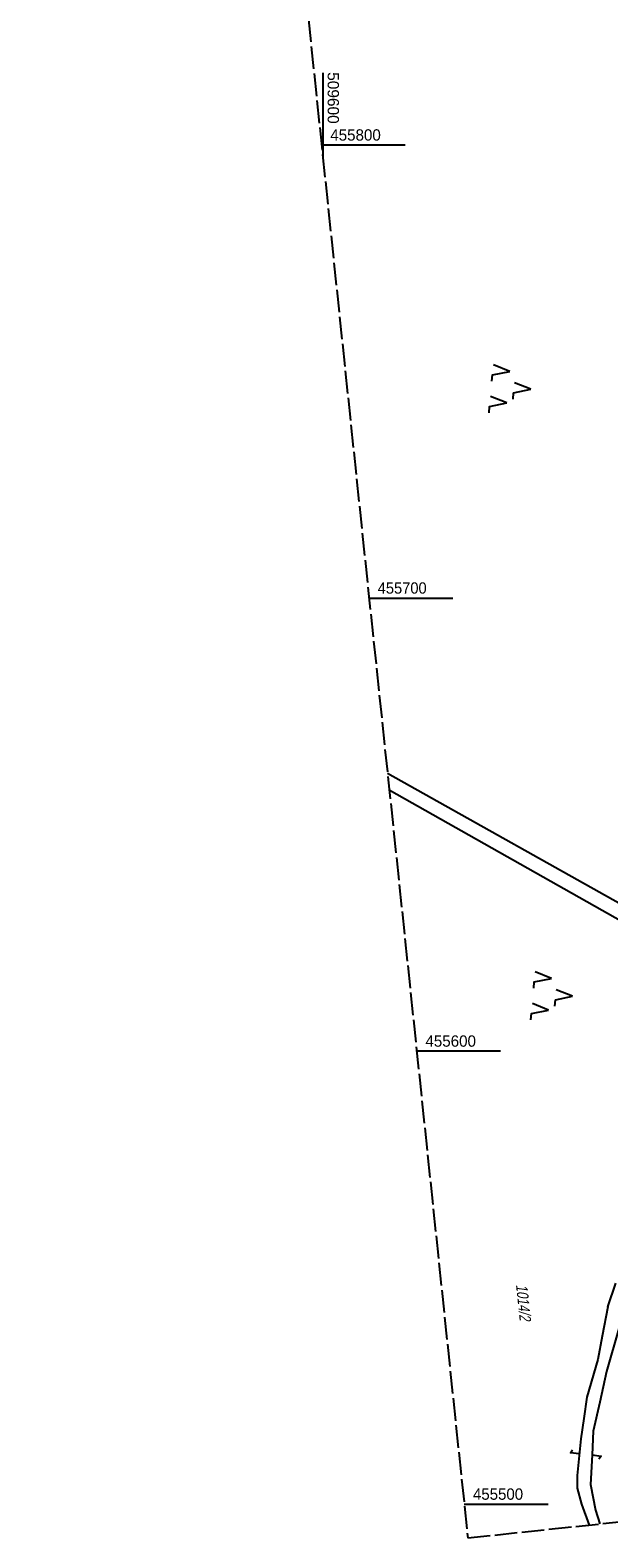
# Model space of a CAD drawing. Extents: x 509535 to 509917, y 455493 to 456443.
# Tile 1 of 34: x 509535 to 509663, y 455493 to 455825. Entities that reach past the tile are written whole.
import ezdxf

# ---------------------------------------------------------------- set-up
doc = ezdxf.new("R2010")
doc.units = 0
doc.header["$LTSCALE"] = 10
doc.header["$MEASUREMENT"] = 0
doc.linetypes.add('LT00', pattern=[0])
doc.linetypes.add('LT14', pattern=[0.6, 0.5, -0.1])
doc.layers.get('0').update_dxf_attribs({"linetype": 'LT00'})
doc.layers.add('-BLATT_115-RAND', color=7, linetype='LT14', plot=False)
for name, color, linetype in [('DFK_FLUR_NR', 250, 'LT00'), ('DFK_KATASTER', 250, 'LT00'), ('DFK_NUTZUNG', 250, 'LT00'), ('DFK_TOPO-ANL', 252, 'LT00'), ('V115_RASTER', 250, 'LT00')]:
    doc.layers.add(name, color=color, linetype=linetype)
doc.styles.get("Standard").update_dxf_attribs({"font": 'ARIAL.TTF'})

# ---------------------------------------------------------------- blocks, each defined once
blk = doc.blocks.new('SYMB7052')
at = {"color": 0, "linetype": 'ByBlock'}
blk.add_lwpolyline([(0, 0), (0, 0.196), (0.076, 0.156)], dxfattribs=at)
blk = doc.blocks.new('SYMB7221')
at = {"color": 0, "linetype": 'ByBlock'}
for p, q in [((0, 0.435), (-0.11, 0.065)), ((0.11, 0.065), (0, 0.435)), ((0.25, 0.065), (0.11, 0.065)), ((-0.35, -0.065), (-0.46, -0.435)), ((0.35, -0.065), (0.24, -0.435))]:
    blk.add_line(p, q, dxfattribs=at)
for points in [[(-0.1, -0.435), (-0.24, -0.435), (-0.35, -0.065)], [(0.6, -0.435), (0.46, -0.435), (0.35, -0.065)]]:
    blk.add_lwpolyline(points, dxfattribs=at)

msp = doc.modelspace()

# ---------------------------------------------------------------- linework, layer by layer
at = {"layer": '-BLATT_115-RAND'}
msp.add_lwpolyline([(509535.36, 456412.53), (509632.04, 455492.59), (509917.47, 455522.59), (509820.79, 456442.52), (509535.36, 456412.53)], dxfattribs=at)
at = {"layer": 'DFK_KATASTER'}
for p, q in [((509614.69, 455657.69), (509668.01, 455627.58)), ((509662.95, 455543.57), (509664.78, 455548.82)), ((509662.95, 455543.57), (509661.74, 455537.08)), ((509665.43, 455538.79), (509662.65, 455529.32)), ((509661.74, 455537.08), (509660.8, 455531.95)), ((509660.8, 455531.95), (509658.36, 455523.64)), ((509662.65, 455529.32), (509661.18, 455522.52)), ((509658.36, 455523.64), (509657.67, 455518.91)), ((509661.18, 455522.52), (509659.77, 455516.13)), ((509657.67, 455518.91), (509656.98, 455514.43)), ((509659.77, 455516.13), (509659.54, 455510.91)), ((509656.98, 455514.43), (509656.19, 455506.39)), ((509659.54, 455510.91), (509659.13, 455504.38)), ((509656.19, 455506.39), (509656.23, 455503.58)), ((509656.23, 455503.58), (509657.18, 455500.03)), ((509659.13, 455504.38), (509660.26, 455498.67)), ((509657.18, 455500.03), (509658.87, 455495.41)), ((509660.26, 455498.67), (509661.21, 455495.66))]:
    msp.add_line(p, q, dxfattribs=at)
at = {"layer": 'DFK_TOPO-ANL'}
msp.add_line((509742.15, 455589.67), (509614.3, 455661.33), dxfattribs=at)
at = {"layer": 'V115_RASTER'}
for p, q in [((509600, 455815.94), (509600, 455797.44)), ((509618.23, 455800), (509599.73, 455800)), ((509610.24, 455700), (509628.74, 455700)), ((509639.25, 455600), (509620.75, 455600)), ((509631.26, 455500), (509649.76, 455500))]:
    msp.add_line(p, q, dxfattribs=at)

# ---------------------------------------------------------------- block references
at = {"layer": 'DFK_KATASTER', "xscale": 10, "yscale": 10, "zscale": 10}
for p, rotation in [((509656.66, 455511.14), 84.3775099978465), ((509659.54, 455510.91), 261.868840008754)]:
    msp.add_blockref('SYMB7052', p, dxfattribs=dict(at, rotation=rotation))
at = {"layer": 'DFK_NUTZUNG', "xscale": 10.00000000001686, "yscale": 10, "zscale": 10, "rotation": 264.7377100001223}
for p in [(509641.62, 455746.51), (509650.85, 455612.52)]:
    msp.add_blockref('SYMB7221', p, dxfattribs=at)

# ---------------------------------------------------------------- texts
at = {"layer": 'DFK_FLUR_NR', "oblique": 13.754, "width": 0.75}
msp.add_text('1014/2', height=2.5, rotation=275.9994, dxfattribs=at).set_placement((509642.68, 455548.45))
at = {"layer": 'V115_RASTER'}
for s, rotation, width, p in [(' 509600', -89.9986, 0.976, (509601.08, 455817.05)), (' 455800', 0.0014, 0.958, (509600.73, 455801)), (' 455700', 0.0014, 0.928, (509611.24, 455701)), (' 455600', 0.0014, 0.958, (509621.75, 455601)), (' 455500', 0.0014, 0.951, (509632.26, 455501))]:
    msp.add_text(s, height=2.5, rotation=rotation, dxfattribs=dict(at, width=width)).set_placement(p)

doc.saveas('drawing.dxf')
